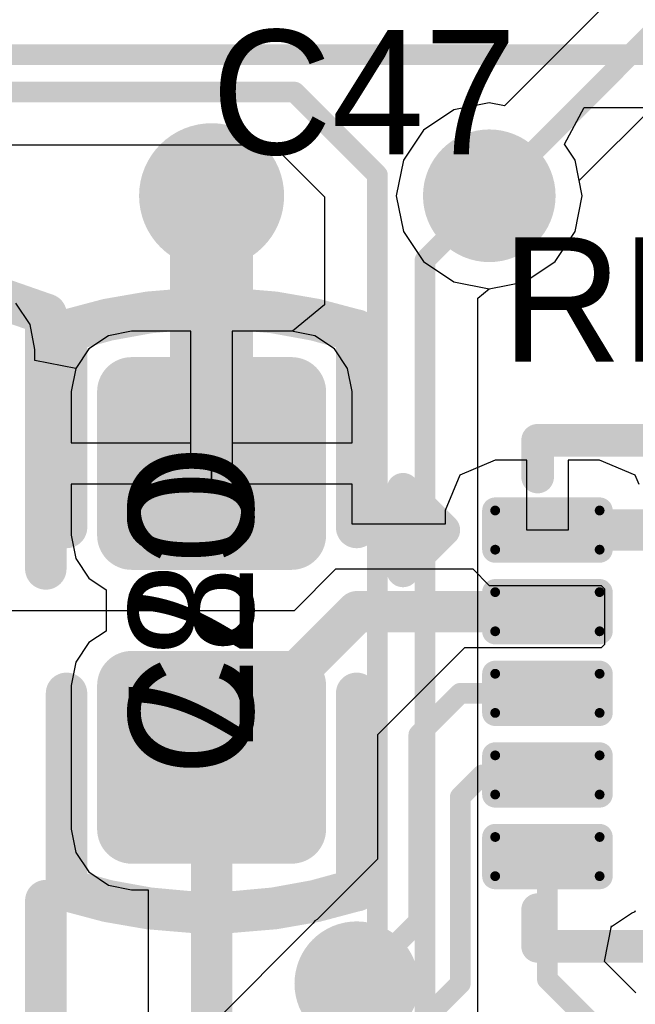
# Model space of a CAD drawing. Header units: millimetres. Extents: x 1.4 to 10.4, y 0 to 10.9.
# Tile 40 of 177: x 4.514 to 4.662, y 2.82 to 3.057. Entities that reach past the tile are written whole.
import ezdxf

# ---------------------------------------------------------------- set-up
doc = ezdxf.new("R2010")
doc.units = ezdxf.units.MM
doc.header["$MEASUREMENT"] = 0
for name, color, linetype in [('BottomLayer', 5, 'Continuous'), ('BottomOverlay', 54, 'Continuous'), ('BottomPaste', 16, 'Continuous'), ('BottomSolder', 6, 'Continuous'), ('DrillDrawing', 1, 'Continuous'), ('DrillGuide', 244, 'Continuous'), ('InternalPlane1', 76, 'Continuous'), ('InternalPlane2', 16, 'Continuous'), ('Mechanical31', 56, 'Continuous'), ('Mechanical32', 56, 'Continuous'), ('MultiLayer', 9, 'Continuous'), ('TopLayer', 1, 'Continuous'), ('TopOverlay', 2, 'Continuous'), ('TopPaste', 8, 'Continuous'), ('TopSolder', 216, 'Continuous')]:
    doc.layers.add(name, color=color, linetype=linetype)

msp = doc.modelspace()

# ---------------------------------------------------------------- linework, layer by layer
at = {"layer": 'BottomLayer'}
for p, q in [((4.6451498, 3.0274358), (4.6498638, 3.0362551)), ((4.6498638, 3.0362551), (4.6915389, 3.0362551)), ((4.2242818, 3.0272551), (4.5747209, 3.0272551)), ((4.5747209, 3.0272551), (4.5872551, 3.0147209)), ((4.6477235, 3.023584), (4.6451498, 3.0274358)), ((4.649431, 3.015), (4.6477235, 3.023584)), ((4.5872551, 3.0147209), (4.5872551, 2.9886646)), ((4.6477235, 3.006416), (4.649431, 3.015)), ((4.6428611, 2.9991389), (4.6477235, 3.006416)), ((4.635584, 2.9942765), (4.6428611, 2.9991389)), ((4.6242449, 2.9903079), (4.6270001, 2.992569)), ((4.6270001, 2.992569), (4.635584, 2.9942765)), ((4.6242449, 2.8015), (4.6242449, 2.9903079)), ((4.5872551, 2.9886646), (4.579525, 2.9823206)), ((4.5351167, 2.981255), (4.5303764, 2.9780876)), ((4.5407083, 2.9823672), (4.5351167, 2.981255)), ((4.5549996, 2.9823672), (4.5407083, 2.9823672)), ((4.5549996, 2.9554329), (4.5549996, 2.9823672)), ((4.5792909, 2.9823672), (4.5649996, 2.9823672)), ((4.5649996, 2.9823672), (4.5649996, 2.9504329)), ((4.579525, 2.9823206), (4.5792909, 2.9823672)), ((4.5303764, 2.9780876), (4.527209, 2.9733473)), ((4.527209, 2.9733473), (4.5260968, 2.9677557)), ((4.5260968, 2.9677557), (4.5260968, 2.9554329)), ((4.5260968, 2.9554329), (4.5549996, 2.9554329)), ((4.5649996, 2.9504329), (4.5599996, 2.9504329)), ((4.5599996, 2.9504329), (4.5599996, 2.9454329)), ((4.5599996, 2.9454329), (4.5260968, 2.9454329)), ((4.5260968, 2.9454329), (4.5260968, 2.9331101)), ((4.5260968, 2.9331101), (4.527209, 2.9275185)), ((4.527209, 2.9275185), (4.5303764, 2.9227782)), ((4.5303764, 2.9227782), (4.5345345, 2.9199998)), ((4.5345345, 2.9199998), (4.5345345, 2.9099998)), ((4.5345345, 2.9099998), (4.5303764, 2.9072214)), ((4.5303764, 2.9072214), (4.527209, 2.9024811)), ((4.527209, 2.9024811), (4.5260968, 2.8968895)), ((4.5260968, 2.8968895), (4.5260968, 2.8622439)), ((4.5260968, 2.8622439), (4.527209, 2.8566523)), ((4.527209, 2.8566523), (4.5303764, 2.851912)), ((4.5303764, 2.851912), (4.5351167, 2.8487446)), ((4.5351167, 2.8487446), (4.5407083, 2.8476324)), ((4.5407083, 2.8476324), (4.5447057, 2.8476324)), ((4.5447057, 2.8476324), (4.5447057, 2.8100004))]:
    msp.add_line(p, q, dxfattribs=at)
for points, const_width in [([(3.844, 3.049), (4.701, 3.049)], 0.005), ([(4.215, 3.04), (4.58, 3.04)], 0.005), ([(4.58, 3.04), (4.6, 3.02)], 0.005), ([(4.56, 2.9504333), (4.56, 3.015)], 0.02), ([(4.6, 2.83), (4.6, 3.02)], 0.005), ([(4.6115, 2.9995), (4.627, 3.015)], 0.005), ([(4.6115, 2.8015), (4.6115, 2.9995)], 0.005), ([(4.5599996, 2.9504329), (4.56, 2.9504333)], 0.02), ([(4.5599996, 2.8100004), (4.5599996, 2.8795667)], 0.01), ([(4.595, 2.825), (4.6, 2.83)], 0.005), ([(4.595, 2.8), (4.595, 2.825)], 0.005)]:
    msp.add_lwpolyline(points, dxfattribs=dict(at, const_width=const_width))
for points, const_width in [([(4.57875, 3.04, 1), (4.58125, 3.04, 1)], 0.0025), ([(4.57875, 3.04, 1), (4.58125, 3.04, 1)], 0.0025), ([(4.5525, 3.015, 1), (4.5675, 3.015, 1)], 0.015), ([(4.621, 3.015, 1), (4.633, 3.015, 1)], 0.012), ([(4.555, 3.015, 1), (4.565, 3.015, 1)], 0.01), ([(4.59875, 3.02, 1), (4.60125, 3.02, 1)], 0.0025), ([(4.59875, 3.02, 1), (4.60125, 3.02, 1)], 0.0025), ([(4.62575, 3.015, 1), (4.62825, 3.015, 1)], 0.0025), ([(4.61025, 2.9995, 1), (4.61275, 2.9995, 1)], 0.0025), ([(4.61025, 2.9995, 1), (4.61275, 2.9995, 1)], 0.0025), ([(4.538543, 2.9677557, 1), (4.5428736, 2.9677557, 1)], 0.0043307), ([(4.5771256, 2.9677557, 1), (4.5814562, 2.9677557, 1)], 0.0043307), ([(4.5549996, 2.9504329, 1), (4.5649996, 2.9504329, 1)], 0.01), ([(4.555, 2.9504333, 1), (4.565, 2.9504333, 1)], 0.01), ([(4.555, 2.9504333, 1), (4.565, 2.9504333, 1)], 0.01), ([(4.538543, 2.9331101, 1), (4.5428736, 2.9331101, 1)], 0.0043307), ([(4.5771256, 2.9331101, 1), (4.5814562, 2.9331101, 1)], 0.0043307), ([(4.538543, 2.8968895, 1), (4.5428736, 2.8968895, 1)], 0.0043307), ([(4.5771256, 2.8968895, 1), (4.5814562, 2.8968895, 1)], 0.0043307), ([(4.5574996, 2.8795667, 1), (4.5624996, 2.8795667, 1)], 0.005), ([(4.538543, 2.8622439, 1), (4.5428736, 2.8622439, 1)], 0.0043307), ([(4.5771256, 2.8622439, 1), (4.5814562, 2.8622439, 1)], 0.0043307), ([(4.59, 2.825, 1), (4.6, 2.825, 1)], 0.01), ([(4.59875, 2.83, 1), (4.60125, 2.83, 1)], 0.0025), ([(4.59875, 2.83, 1), (4.60125, 2.83, 1)], 0.0025), ([(4.59375, 2.825, 1), (4.59625, 2.825, 1)], 0.0025), ([(4.59375, 2.825, 1), (4.59625, 2.825, 1)], 0.0025)]:
    msp.add_lwpolyline(points, format="xyb", close=True, dxfattribs=dict(at, const_width=const_width))
for points in [[(4.5407083, 2.9720864), (4.5407083, 2.9287794), (4.5792909, 2.9720864), (4.5792909, 2.9287794)], [(4.5363776, 2.9677557), (4.5363776, 2.9331101), (4.5836216, 2.9677557), (4.5836216, 2.9331101)], [(4.5407083, 2.9012202), (4.5407083, 2.8579132), (4.5792909, 2.9012202), (4.5792909, 2.8579132)], [(4.5363776, 2.8968895), (4.5363776, 2.8622439), (4.5836216, 2.8968895), (4.5836216, 2.8622439)]]:
    msp.add_solid(points, dxfattribs=at)
at = {"layer": 'BottomOverlay', "const_width": 0.01}
for points in [[(4.5252412, 2.9823255, -0.1549629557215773), (4.594852, 2.9826046)], [(4.594758, 2.8476741, -0.1549629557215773), (4.5251472, 2.847395)]]:
    msp.add_lwpolyline(points, format="xyb", dxfattribs=at)
for points in [[(4.5249996, 2.9349998), (4.5249996, 2.9823255)], [(4.5949996, 2.9349998), (4.5949996, 2.9826046)], [(4.5249996, 2.847395), (4.5249996, 2.8949998)], [(4.5949996, 2.8476741), (4.5949996, 2.8949998)]]:
    msp.add_lwpolyline(points, dxfattribs=at)
at = {"layer": 'BottomOverlay', "const_width": 0.005}
for points in [[(4.5224996, 2.9823255, 1), (4.5274996, 2.9823255, 1)], [(4.5227412, 2.9823255, 1), (4.5277412, 2.9823255, 1)], [(4.592352, 2.9826046, 1), (4.597352, 2.9826046, 1)], [(4.5924996, 2.9826046, 1), (4.5974996, 2.9826046, 1)], [(4.5224996, 2.9349998, 1), (4.5274996, 2.9349998, 1)], [(4.5924996, 2.9349998, 1), (4.5974996, 2.9349998, 1)], [(4.5224996, 2.8949998, 1), (4.5274996, 2.8949998, 1)], [(4.5924996, 2.8949998, 1), (4.5974996, 2.8949998, 1)], [(4.5224996, 2.847395, 1), (4.5274996, 2.847395, 1)], [(4.5226472, 2.847395, 1), (4.5276472, 2.847395, 1)], [(4.592258, 2.8476741, 1), (4.597258, 2.8476741, 1)], [(4.5924996, 2.8476741, 1), (4.5974996, 2.8476741, 1)]]:
    msp.add_lwpolyline(points, format="xyb", close=True, dxfattribs=at)
at = {"layer": 'BottomPaste', "const_width": 0.0043307}
for points in [[(4.538543, 2.9677557, 1), (4.5428736, 2.9677557, 1)], [(4.5771256, 2.9677557, 1), (4.5814562, 2.9677557, 1)], [(4.538543, 2.9331101, 1), (4.5428736, 2.9331101, 1)], [(4.5771256, 2.9331101, 1), (4.5814562, 2.9331101, 1)], [(4.538543, 2.8968895, 1), (4.5428736, 2.8968895, 1)], [(4.5771256, 2.8968895, 1), (4.5814562, 2.8968895, 1)], [(4.538543, 2.8622439, 1), (4.5428736, 2.8622439, 1)], [(4.5771256, 2.8622439, 1), (4.5814562, 2.8622439, 1)]]:
    msp.add_lwpolyline(points, format="xyb", close=True, dxfattribs=at)
at = {"layer": 'BottomPaste'}
for points in [[(4.5407083, 2.9720864), (4.5407083, 2.9287794), (4.5792909, 2.9720864), (4.5792909, 2.9287794)], [(4.5363776, 2.9677557), (4.5363776, 2.9331101), (4.5836216, 2.9677557), (4.5836216, 2.9331101)], [(4.5407083, 2.9012202), (4.5407083, 2.8579132), (4.5792909, 2.9012202), (4.5792909, 2.8579132)], [(4.5363776, 2.8968895), (4.5363776, 2.8622439), (4.5836216, 2.8968895), (4.5836216, 2.8622439)]]:
    msp.add_solid(points, dxfattribs=at)
at = {"layer": 'BottomSolder', "const_width": 0.0083307}
for points in [[(4.536543, 2.9677557, 1), (4.5448736, 2.9677557, 1)], [(4.5751256, 2.9677557, 1), (4.5834562, 2.9677557, 1)], [(4.536543, 2.9331101, 1), (4.5448736, 2.9331101, 1)], [(4.5751256, 2.9331101, 1), (4.5834562, 2.9331101, 1)], [(4.536543, 2.8968895, 1), (4.5448736, 2.8968895, 1)], [(4.5751256, 2.8968895, 1), (4.5834562, 2.8968895, 1)], [(4.536543, 2.8622439, 1), (4.5448736, 2.8622439, 1)], [(4.5751256, 2.8622439, 1), (4.5834562, 2.8622439, 1)]]:
    msp.add_lwpolyline(points, format="xyb", close=True, dxfattribs=at)
at = {"layer": 'BottomSolder'}
for points in [[(4.5407083, 2.9760864), (4.5407083, 2.9247794), (4.5792909, 2.9760864), (4.5792909, 2.9247794)], [(4.5323776, 2.9677557), (4.5323776, 2.9331101), (4.5876216, 2.9677557), (4.5876216, 2.9331101)], [(4.5407083, 2.9052202), (4.5407083, 2.8539132), (4.5792909, 2.9052202), (4.5792909, 2.8539132)], [(4.5323776, 2.8968895), (4.5323776, 2.8622439), (4.5876216, 2.8968895), (4.5876216, 2.8622439)]]:
    msp.add_solid(points, dxfattribs=at)
at = {"layer": 'DrillDrawing'}
for points, const_width in [([(4.55625, 3.015, 1), (4.56375, 3.015, 1)], 0.0075), ([(4.624, 3.015, 1), (4.63, 3.015, 1)], 0.006), ([(4.5925, 2.825, 1), (4.5975, 2.825, 1)], 0.005)]:
    msp.add_lwpolyline(points, format="xyb", close=True, dxfattribs=dict(at, const_width=const_width))
at = {"layer": 'DrillGuide'}
for points, const_width in [([(4.55625, 3.015, 1), (4.56375, 3.015, 1)], 0.0075), ([(4.624, 3.015, 1), (4.63, 3.015, 1)], 0.006), ([(4.5925, 2.825, 1), (4.5975, 2.825, 1)], 0.005)]:
    msp.add_lwpolyline(points, format="xyb", close=True, dxfattribs=dict(at, const_width=const_width))
at = {"layer": 'InternalPlane1'}
for points, const_width in [([(4.619, 3.015, 1), (4.635, 3.015, 1)], 0.016), ([(4.5875, 2.825, 1), (4.6025, 2.825, 1)], 0.015)]:
    msp.add_lwpolyline(points, format="xyb", close=True, dxfattribs=dict(at, const_width=const_width))
at = {"layer": 'InternalPlane2'}
for points, const_width in [([(4.55125, 3.015, 1), (4.56875, 3.015, 1)], 0.0175), ([(4.619, 3.015, 1), (4.635, 3.015, 1)], 0.016), ([(4.5875, 2.825, 1), (4.6025, 2.825, 1)], 0.015)]:
    msp.add_lwpolyline(points, format="xyb", close=True, dxfattribs=dict(at, const_width=const_width))
at = {"layer": 'MultiLayer'}
for points, const_width in [([(4.5525, 3.015, 1), (4.5675, 3.015, 1)], 0.015), ([(4.621, 3.015, 1), (4.633, 3.015, 1)], 0.012), ([(4.59, 2.825, 1), (4.6, 2.825, 1)], 0.01)]:
    msp.add_lwpolyline(points, format="xyb", close=True, dxfattribs=dict(at, const_width=const_width))
at = {"layer": 'TopLayer'}
for p, q in [((4.6572551, 3.0632791), (4.6306758, 3.0366998)), ((4.6486998, 3.0186758), (4.679012, 3.048988)), ((4.627, 3.037431), (4.618416, 3.0357235)), ((4.6306758, 3.0366998), (4.627, 3.037431)), ((4.618416, 3.0357235), (4.6111389, 3.0308611)), ((4.6111389, 3.0308611), (4.6062765, 3.023584)), ((4.6062765, 3.023584), (4.604569, 3.015)), ((4.649431, 3.015), (4.6486998, 3.0186758)), ((4.604569, 3.015), (4.6062765, 3.006416)), ((4.6477235, 3.006416), (4.649431, 3.015)), ((4.6062765, 3.006416), (4.6111389, 2.9991389)), ((4.6428611, 2.9991389), (4.6477235, 3.006416)), ((4.6111389, 2.9991389), (4.618416, 2.9942765)), ((4.635584, 2.9942765), (4.6428611, 2.9991389)), ((4.618416, 2.9942765), (4.627, 2.992569)), ((4.627, 2.992569), (4.635584, 2.9942765)), ((4.5161866, 2.9839657), (4.5127582, 2.9890967)), ((4.5173905, 2.9779133), (4.5161866, 2.9839657)), ((4.5351171, 2.9812552), (4.5303768, 2.9780878)), ((4.5407087, 2.9823674), (4.5351171, 2.9812552)), ((4.555, 2.9823674), (4.5407087, 2.9823674)), ((4.555, 2.9504331), (4.555, 2.9823674)), ((4.5792913, 2.9823674), (4.565, 2.9823674)), ((4.565, 2.9823674), (4.565, 2.9554331)), ((4.5848829, 2.9812552), (4.5792913, 2.9823674)), ((4.5896232, 2.9780878), (4.5848829, 2.9812552)), ((4.5173905, 2.9753006), (4.5173905, 2.9779133)), ((4.5303768, 2.9780878), (4.5272094, 2.9733476)), ((4.5927906, 2.9733475), (4.5896232, 2.9780878)), ((4.5272094, 2.9733476), (4.5173905, 2.9753006)), ((4.5939028, 2.9677559), (4.5927906, 2.9733475)), ((4.5939028, 2.9554331), (4.5939028, 2.9677559)), ((4.565, 2.9554331), (4.5939028, 2.9554331)), ((4.56, 2.9504331), (4.555, 2.9504331)), ((4.56, 2.9454331), (4.56, 2.9504331)), ((4.6284252, 2.9511968), (4.6198676, 2.9476521)), ((4.6360236, 2.9511968), (4.6284252, 2.9511968)), ((4.6360236, 2.9343701), (4.6360236, 2.9511968)), ((4.653622, 2.9511968), (4.6460236, 2.9511968)), ((4.6460236, 2.9511968), (4.6460236, 2.9343701)), ((4.6621796, 2.9476521), (4.653622, 2.9511968)), ((4.6198676, 2.9476521), (4.6163229, 2.9390945)), ((4.6631319, 2.9453532), (4.6621796, 2.9476521)), ((4.5939028, 2.9454331), (4.56, 2.9454331)), ((4.5939028, 2.9358239), (4.5939028, 2.9454331)), ((4.6163229, 2.9390945), (4.6163229, 2.9358239)), ((4.6163229, 2.9358239), (4.5939028, 2.9358239)), ((4.6460236, 2.9343701), (4.6360236, 2.9343701)), ((4.58, 2.915), (4.59, 2.925)), ((4.59, 2.925), (4.623, 2.925)), ((4.623, 2.925), (4.627, 2.921)), ((4.627, 2.921), (4.654, 2.921)), ((4.654, 2.921), (4.6548041, 2.9201959)), ((4.6548041, 2.9201959), (4.6548041, 2.9068041)), ((4.51, 2.915), (4.58, 2.915)), ((4.6548041, 2.9068041), (4.654, 2.906)), ((4.621, 2.906), (4.6, 2.885)), ((4.654, 2.906), (4.621, 2.906)), ((4.6, 2.885), (4.6, 2.855)), ((4.6, 2.855), (4.58547, 2.84047)), ((4.6621796, 2.8423479), (4.6623101, 2.8426629)), ((4.5849065, 2.8400935), (4.58453, 2.83953)), ((4.58547, 2.84047), (4.5849065, 2.8400935)), ((4.6564718, 2.8387619), (4.6612827, 2.8419764)), ((4.6612827, 2.8419764), (4.6621796, 2.8423479)), ((4.58453, 2.83953), (4.51, 2.765)), ((4.6547858, 2.8302854), (4.6564972, 2.8388895)), ((4.6564972, 2.8388895), (4.6564718, 2.8387619)), ((4.6623263, 2.8227449), (4.6547858, 2.8302854))]:
    msp.add_line(p, q, dxfattribs=at)
for points, const_width in [([(4.627, 3.015), (4.67, 3.058)], 0.005), ([(4.56, 2.9504331), (4.56, 3.015)], 0.01), ([(4.6410236, 2.9343701), (4.6793701, 2.9343701)], 0.01), ([(4.56, 2.8795669), (4.5951182, 2.9146851)], 0.01), ([(4.5951182, 2.9146851), (4.6410236, 2.9146851)], 0.01), ([(4.61, 2.885), (4.62, 2.895)], 0.005), ([(4.62, 2.895), (4.6410236, 2.895)], 0.005), ([(4.61, 2.84), (4.61, 2.885)], 0.005), ([(4.62, 2.87), (4.625315, 2.875315)], 0.005), ([(4.625315, 2.875315), (4.6410236, 2.875315)], 0.005), ([(4.62, 2.825), (4.62, 2.87)], 0.005), ([(4.6410236, 2.8260236), (4.6410236, 2.8556299)], 0.005), ([(4.595, 2.825), (4.61, 2.84)], 0.005), ([(4.6410236, 2.8260236), (4.6570472, 2.81)], 0.005), ([(4.595, 2.8), (4.62, 2.825)], 0.005)]:
    msp.add_lwpolyline(points, dxfattribs=dict(at, const_width=const_width))
for points, const_width in [([(4.5525, 3.015, 1), (4.5675, 3.015, 1)], 0.015), ([(4.621, 3.015, 1), (4.633, 3.015, 1)], 0.012), ([(4.5575, 3.015, 1), (4.5625, 3.015, 1)], 0.005), ([(4.62575, 3.015, 1), (4.62825, 3.015, 1)], 0.0025), ([(4.5385434, 2.9677559, 1), (4.542874, 2.9677559, 1)], 0.0043307), ([(4.577126, 2.9677559, 1), (4.5814566, 2.9677559, 1)], 0.0043307), ([(4.5575, 2.9504331, 1), (4.5625, 2.9504331, 1)], 0.005), ([(4.6278347, 2.9390945, 1), (4.6290157, 2.9390945, 1)], 0.0011811), ([(4.6530315, 2.9390945, 1), (4.6542125, 2.9390945, 1)], 0.0011811), ([(4.6385236, 2.9343701, 1), (4.6435236, 2.9343701, 1)], 0.005), ([(4.5385434, 2.9331103, 1), (4.542874, 2.9331103, 1)], 0.0043307), ([(4.577126, 2.9331103, 1), (4.5814566, 2.9331103, 1)], 0.0043307), ([(4.6278347, 2.9296457, 1), (4.6290157, 2.9296457, 1)], 0.0011811), ([(4.6530315, 2.9296457, 1), (4.6542125, 2.9296457, 1)], 0.0011811), ([(4.5926182, 2.9146851, 1), (4.5976182, 2.9146851, 1)], 0.005), ([(4.5926182, 2.9146851, 1), (4.5976182, 2.9146851, 1)], 0.005), ([(4.6278347, 2.9194095, 1), (4.6290157, 2.9194095, 1)], 0.0011811), ([(4.6385236, 2.9146851, 1), (4.6435236, 2.9146851, 1)], 0.005), ([(4.6530315, 2.9194095, 1), (4.6542125, 2.9194095, 1)], 0.0011811), ([(4.6278347, 2.9099607, 1), (4.6290157, 2.9099607, 1)], 0.0011811), ([(4.6530315, 2.9099607, 1), (4.6542125, 2.9099607, 1)], 0.0011811), ([(4.5385434, 2.8968897, 1), (4.542874, 2.8968897, 1)], 0.0043307), ([(4.577126, 2.8968897, 1), (4.5814566, 2.8968897, 1)], 0.0043307), ([(4.6278347, 2.8997244, 1), (4.6290157, 2.8997244, 1)], 0.0011811), ([(4.6530315, 2.8997244, 1), (4.6542125, 2.8997244, 1)], 0.0011811), ([(4.61875, 2.895, 1), (4.62125, 2.895, 1)], 0.0025), ([(4.61875, 2.895, 1), (4.62125, 2.895, 1)], 0.0025), ([(4.6397736, 2.895, 1), (4.6422736, 2.895, 1)], 0.0025), ([(4.6278347, 2.8902756, 1), (4.6290157, 2.8902756, 1)], 0.0011811), ([(4.6530315, 2.8902756, 1), (4.6542125, 2.8902756, 1)], 0.0011811), ([(4.60875, 2.885, 1), (4.61125, 2.885, 1)], 0.0025), ([(4.60875, 2.885, 1), (4.61125, 2.885, 1)], 0.0025), ([(4.5575, 2.8795669, 1), (4.5625, 2.8795669, 1)], 0.005), ([(4.6278347, 2.8800394, 1), (4.6290157, 2.8800394, 1)], 0.0011811), ([(4.6530315, 2.8800394, 1), (4.6542125, 2.8800394, 1)], 0.0011811), ([(4.624065, 2.875315, 1), (4.626565, 2.875315, 1)], 0.0025), ([(4.624065, 2.875315, 1), (4.626565, 2.875315, 1)], 0.0025), ([(4.6397736, 2.875315, 1), (4.6422736, 2.875315, 1)], 0.0025), ([(4.61875, 2.87, 1), (4.62125, 2.87, 1)], 0.0025), ([(4.61875, 2.87, 1), (4.62125, 2.87, 1)], 0.0025), ([(4.6278347, 2.8705906, 1), (4.6290157, 2.8705906, 1)], 0.0011811), ([(4.6530315, 2.8705906, 1), (4.6542125, 2.8705906, 1)], 0.0011811), ([(4.5385434, 2.8622441, 1), (4.542874, 2.8622441, 1)], 0.0043307), ([(4.577126, 2.8622441, 1), (4.5814566, 2.8622441, 1)], 0.0043307), ([(4.6278347, 2.8603543, 1), (4.6290157, 2.8603543, 1)], 0.0011811), ([(4.6530315, 2.8603543, 1), (4.6542125, 2.8603543, 1)], 0.0011811), ([(4.6397736, 2.8556299, 1), (4.6422736, 2.8556299, 1)], 0.0025), ([(4.6278347, 2.8509055, 1), (4.6290157, 2.8509055, 1)], 0.0011811), ([(4.6530315, 2.8509055, 1), (4.6542125, 2.8509055, 1)], 0.0011811), ([(4.60875, 2.84, 1), (4.61125, 2.84, 1)], 0.0025), ([(4.60875, 2.84, 1), (4.61125, 2.84, 1)], 0.0025), ([(4.59, 2.825, 1), (4.6, 2.825, 1)], 0.01), ([(4.6397736, 2.8260236, 1), (4.6422736, 2.8260236, 1)], 0.0025), ([(4.6397736, 2.8260236, 1), (4.6422736, 2.8260236, 1)], 0.0025), ([(4.59375, 2.825, 1), (4.59625, 2.825, 1)], 0.0025), ([(4.61875, 2.825, 1), (4.62125, 2.825, 1)], 0.0025), ([(4.61875, 2.825, 1), (4.62125, 2.825, 1)], 0.0025)]:
    msp.add_lwpolyline(points, format="xyb", close=True, dxfattribs=dict(at, const_width=const_width))
for points in [[(4.5407087, 2.9720866), (4.5407087, 2.9287796), (4.5792913, 2.9720866), (4.5792913, 2.9287796)], [(4.536378, 2.9677559), (4.536378, 2.9331103), (4.583622, 2.9677559), (4.583622, 2.9331103)], [(4.653622, 2.9402756), (4.6284252, 2.9402756), (4.653622, 2.9284646), (4.6284252, 2.9284646)], [(4.6548031, 2.9390945), (4.6272441, 2.9390945), (4.6548031, 2.9296457), (4.6272441, 2.9296457)], [(4.6548031, 2.9194095), (4.6272441, 2.9194095), (4.6548031, 2.9099607), (4.6272441, 2.9099607)], [(4.653622, 2.9205906), (4.6284252, 2.9205906), (4.653622, 2.9087796), (4.6284252, 2.9087796)], [(4.5407087, 2.9012204), (4.5407087, 2.8579134), (4.5792913, 2.9012204), (4.5792913, 2.8579134)], [(4.6548031, 2.8997244), (4.6272441, 2.8997244), (4.6548031, 2.8902756), (4.6272441, 2.8902756)], [(4.653622, 2.9009055), (4.6284252, 2.9009055), (4.653622, 2.8890945), (4.6284252, 2.8890945)], [(4.536378, 2.8968897), (4.536378, 2.8622441), (4.583622, 2.8968897), (4.583622, 2.8622441)], [(4.653622, 2.8812205), (4.6284252, 2.8812205), (4.653622, 2.8694095), (4.6284252, 2.8694095)], [(4.6548031, 2.8800394), (4.6272441, 2.8800394), (4.6548031, 2.8705906), (4.6272441, 2.8705906)], [(4.653622, 2.8615354), (4.6284252, 2.8615354), (4.653622, 2.8497244), (4.6284252, 2.8497244)], [(4.6548031, 2.8603543), (4.6272441, 2.8603543), (4.6548031, 2.8509055), (4.6272441, 2.8509055)]]:
    msp.add_solid(points, dxfattribs=at)
at = {"layer": 'TopOverlay', "const_width": 0.01}
for points in [[(4.3803639, 2.9865898, -0.1932227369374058), (4.5200704, 2.9864155)], [(4.5251476, 2.9826048, -0.1549629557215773), (4.5947584, 2.9823257)], [(4.5948524, 2.8473952, -0.1549629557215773), (4.5252416, 2.8476743)]]:
    msp.add_lwpolyline(points, format="xyb", dxfattribs=at)
at = {"layer": 'TopOverlay'}
for points, const_width in [([(4.52, 2.925), (4.52, 2.9862408)], 0.01), ([(4.525, 2.935), (4.525, 2.9826048)], 0.01), ([(4.595, 2.935), (4.595, 2.9823257)], 0.01), ([(4.6386614, 2.9471654), (4.6386614, 2.9560236)], 0.007874), ([(4.6386614, 2.9560236), (4.7213386, 2.9560236)], 0.007874), ([(4.6061811, 2.9245276), (4.6061811, 2.9442126)], 0.007874), ([(4.6061811, 2.9442126), (4.6160236, 2.9343701)], 0.007874), ([(4.6061811, 2.9343701), (4.6160236, 2.9343701)], 0.007874), ([(4.6061811, 2.9245276), (4.6160236, 2.9343701)], 0.007874), ([(4.525, 2.8476743), (4.525, 2.895)], 0.01), ([(4.595, 2.8473952), (4.595, 2.895)], 0.01), ([(4.52, 2.7834102), (4.52, 2.845)], 0.01), ([(4.6386614, 2.8339764), (4.6386614, 2.8428346)], 0.007874), ([(4.6386614, 2.8339764), (4.7213386, 2.8339764)], 0.007874)]:
    msp.add_lwpolyline(points, dxfattribs=dict(at, const_width=const_width))
for points, const_width in [([(4.5175, 2.9862408, 1), (4.5225, 2.9862408, 1)], 0.005), ([(4.5175704, 2.9864155, 1), (4.5225704, 2.9864155, 1)], 0.005), ([(4.5225, 2.9826048, 1), (4.5275, 2.9826048, 1)], 0.005), ([(4.5226476, 2.9826048, 1), (4.5276476, 2.9826048, 1)], 0.005), ([(4.5922584, 2.9823257, 1), (4.5972584, 2.9823257, 1)], 0.005), ([(4.5925, 2.9823257, 1), (4.5975, 2.9823257, 1)], 0.005), ([(4.6366929, 2.9560236, 1), (4.6406299, 2.9560236, 1)], 0.003937), ([(4.6366929, 2.9560236, 1), (4.6406299, 2.9560236, 1)], 0.003937), ([(4.6366929, 2.9471654, 1), (4.6406299, 2.9471654, 1)], 0.003937), ([(4.6042126, 2.9442126, 1), (4.6081496, 2.9442126, 1)], 0.003937), ([(4.6042126, 2.9442126, 1), (4.6081496, 2.9442126, 1)], 0.003937), ([(4.5225, 2.935, 1), (4.5275, 2.935, 1)], 0.005), ([(4.5925, 2.935, 1), (4.5975, 2.935, 1)], 0.005), ([(4.6042126, 2.9343701, 1), (4.6081496, 2.9343701, 1)], 0.003937), ([(4.6140551, 2.9343701, 1), (4.6179921, 2.9343701, 1)], 0.003937), ([(4.6140551, 2.9343701, 1), (4.6179921, 2.9343701, 1)], 0.003937), ([(4.6140551, 2.9343701, 1), (4.6179921, 2.9343701, 1)], 0.003937), ([(4.5175, 2.925, 1), (4.5225, 2.925, 1)], 0.005), ([(4.6042126, 2.9245276, 1), (4.6081496, 2.9245276, 1)], 0.003937), ([(4.6042126, 2.9245276, 1), (4.6081496, 2.9245276, 1)], 0.003937), ([(4.5225, 2.895, 1), (4.5275, 2.895, 1)], 0.005), ([(4.5925, 2.895, 1), (4.5975, 2.895, 1)], 0.005), ([(4.5225, 2.8476743, 1), (4.5275, 2.8476743, 1)], 0.005), ([(4.5227416, 2.8476743, 1), (4.5277416, 2.8476743, 1)], 0.005), ([(4.5923524, 2.8473952, 1), (4.5973524, 2.8473952, 1)], 0.005), ([(4.5925, 2.8473952, 1), (4.5975, 2.8473952, 1)], 0.005), ([(4.5175, 2.845, 1), (4.5225, 2.845, 1)], 0.005), ([(4.6366929, 2.8428346, 1), (4.6406299, 2.8428346, 1)], 0.003937), ([(4.6366929, 2.8339764, 1), (4.6406299, 2.8339764, 1)], 0.003937), ([(4.6366929, 2.8339764, 1), (4.6406299, 2.8339764, 1)], 0.003937)]:
    msp.add_lwpolyline(points, format="xyb", close=True, dxfattribs=dict(at, const_width=const_width))
at = {"layer": 'TopPaste'}
for points, const_width in [([(4.5385434, 2.9677559, 1), (4.542874, 2.9677559, 1)], 0.0043307), ([(4.577126, 2.9677559, 1), (4.5814566, 2.9677559, 1)], 0.0043307), ([(4.6278347, 2.9390945, 1), (4.6290157, 2.9390945, 1)], 0.0011811), ([(4.6530315, 2.9390945, 1), (4.6542125, 2.9390945, 1)], 0.0011811), ([(4.5385434, 2.9331103, 1), (4.542874, 2.9331103, 1)], 0.0043307), ([(4.577126, 2.9331103, 1), (4.5814566, 2.9331103, 1)], 0.0043307), ([(4.6278347, 2.9296457, 1), (4.6290157, 2.9296457, 1)], 0.0011811), ([(4.6530315, 2.9296457, 1), (4.6542125, 2.9296457, 1)], 0.0011811), ([(4.6278347, 2.9194095, 1), (4.6290157, 2.9194095, 1)], 0.0011811), ([(4.6530315, 2.9194095, 1), (4.6542125, 2.9194095, 1)], 0.0011811), ([(4.6278347, 2.9099607, 1), (4.6290157, 2.9099607, 1)], 0.0011811), ([(4.6530315, 2.9099607, 1), (4.6542125, 2.9099607, 1)], 0.0011811), ([(4.5385434, 2.8968897, 1), (4.542874, 2.8968897, 1)], 0.0043307), ([(4.577126, 2.8968897, 1), (4.5814566, 2.8968897, 1)], 0.0043307), ([(4.6278347, 2.8997244, 1), (4.6290157, 2.8997244, 1)], 0.0011811), ([(4.6530315, 2.8997244, 1), (4.6542125, 2.8997244, 1)], 0.0011811), ([(4.6278347, 2.8902756, 1), (4.6290157, 2.8902756, 1)], 0.0011811), ([(4.6530315, 2.8902756, 1), (4.6542125, 2.8902756, 1)], 0.0011811), ([(4.6278347, 2.8800394, 1), (4.6290157, 2.8800394, 1)], 0.0011811), ([(4.6530315, 2.8800394, 1), (4.6542125, 2.8800394, 1)], 0.0011811), ([(4.6278347, 2.8705906, 1), (4.6290157, 2.8705906, 1)], 0.0011811), ([(4.6530315, 2.8705906, 1), (4.6542125, 2.8705906, 1)], 0.0011811), ([(4.5385434, 2.8622441, 1), (4.542874, 2.8622441, 1)], 0.0043307), ([(4.577126, 2.8622441, 1), (4.5814566, 2.8622441, 1)], 0.0043307), ([(4.6278347, 2.8603543, 1), (4.6290157, 2.8603543, 1)], 0.0011811), ([(4.6530315, 2.8603543, 1), (4.6542125, 2.8603543, 1)], 0.0011811), ([(4.6278347, 2.8509055, 1), (4.6290157, 2.8509055, 1)], 0.0011811), ([(4.6530315, 2.8509055, 1), (4.6542125, 2.8509055, 1)], 0.0011811)]:
    msp.add_lwpolyline(points, format="xyb", close=True, dxfattribs=dict(at, const_width=const_width))
for points in [[(4.5407087, 2.9720866), (4.5407087, 2.9287796), (4.5792913, 2.9720866), (4.5792913, 2.9287796)], [(4.536378, 2.9677559), (4.536378, 2.9331103), (4.583622, 2.9677559), (4.583622, 2.9331103)], [(4.653622, 2.9402756), (4.6284252, 2.9402756), (4.653622, 2.9284646), (4.6284252, 2.9284646)], [(4.6548031, 2.9390945), (4.6272441, 2.9390945), (4.6548031, 2.9296457), (4.6272441, 2.9296457)], [(4.6548031, 2.9194095), (4.6272441, 2.9194095), (4.6548031, 2.9099607), (4.6272441, 2.9099607)], [(4.653622, 2.9205906), (4.6284252, 2.9205906), (4.653622, 2.9087796), (4.6284252, 2.9087796)], [(4.5407087, 2.9012204), (4.5407087, 2.8579134), (4.5792913, 2.9012204), (4.5792913, 2.8579134)], [(4.6548031, 2.8997244), (4.6272441, 2.8997244), (4.6548031, 2.8902756), (4.6272441, 2.8902756)], [(4.653622, 2.9009055), (4.6284252, 2.9009055), (4.653622, 2.8890945), (4.6284252, 2.8890945)], [(4.536378, 2.8968897), (4.536378, 2.8622441), (4.583622, 2.8968897), (4.583622, 2.8622441)], [(4.653622, 2.8812205), (4.6284252, 2.8812205), (4.653622, 2.8694095), (4.6284252, 2.8694095)], [(4.6548031, 2.8800394), (4.6272441, 2.8800394), (4.6548031, 2.8705906), (4.6272441, 2.8705906)], [(4.653622, 2.8615354), (4.6284252, 2.8615354), (4.653622, 2.8497244), (4.6284252, 2.8497244)], [(4.6548031, 2.8603543), (4.6272441, 2.8603543), (4.6548031, 2.8509055), (4.6272441, 2.8509055)]]:
    msp.add_solid(points, dxfattribs=at)
at = {"layer": 'TopSolder'}
for points, const_width in [([(4.5365434, 2.9677559, 1), (4.544874, 2.9677559, 1)], 0.0083307), ([(4.575126, 2.9677559, 1), (4.5834566, 2.9677559, 1)], 0.0083307), ([(4.6268504, 2.9390945, 1), (4.63, 2.9390945, 1)], 0.0031496), ([(4.6520472, 2.9390945, 1), (4.6551968, 2.9390945, 1)], 0.0031496), ([(4.5365434, 2.9331103, 1), (4.544874, 2.9331103, 1)], 0.0083307), ([(4.575126, 2.9331103, 1), (4.5834566, 2.9331103, 1)], 0.0083307), ([(4.6268504, 2.9296457, 1), (4.63, 2.9296457, 1)], 0.0031496), ([(4.6520472, 2.9296457, 1), (4.6551968, 2.9296457, 1)], 0.0031496), ([(4.6268504, 2.9194095, 1), (4.63, 2.9194095, 1)], 0.0031496), ([(4.6520472, 2.9194095, 1), (4.6551968, 2.9194095, 1)], 0.0031496), ([(4.6268504, 2.9099607, 1), (4.63, 2.9099607, 1)], 0.0031496), ([(4.6520472, 2.9099607, 1), (4.6551968, 2.9099607, 1)], 0.0031496), ([(4.5365434, 2.8968897, 1), (4.544874, 2.8968897, 1)], 0.0083307), ([(4.575126, 2.8968897, 1), (4.5834566, 2.8968897, 1)], 0.0083307), ([(4.6268504, 2.8997244, 1), (4.63, 2.8997244, 1)], 0.0031496), ([(4.6520472, 2.8997244, 1), (4.6551968, 2.8997244, 1)], 0.0031496), ([(4.6268504, 2.8902756, 1), (4.63, 2.8902756, 1)], 0.0031496), ([(4.6520472, 2.8902756, 1), (4.6551968, 2.8902756, 1)], 0.0031496), ([(4.6268504, 2.8800394, 1), (4.63, 2.8800394, 1)], 0.0031496), ([(4.6520472, 2.8800394, 1), (4.6551968, 2.8800394, 1)], 0.0031496), ([(4.6268504, 2.8705906, 1), (4.63, 2.8705906, 1)], 0.0031496), ([(4.6520472, 2.8705906, 1), (4.6551968, 2.8705906, 1)], 0.0031496), ([(4.5365434, 2.8622441, 1), (4.544874, 2.8622441, 1)], 0.0083307), ([(4.575126, 2.8622441, 1), (4.5834566, 2.8622441, 1)], 0.0083307), ([(4.6268504, 2.8603543, 1), (4.63, 2.8603543, 1)], 0.0031496), ([(4.6520472, 2.8603543, 1), (4.6551968, 2.8603543, 1)], 0.0031496), ([(4.6268504, 2.8509055, 1), (4.63, 2.8509055, 1)], 0.0031496), ([(4.6520472, 2.8509055, 1), (4.6551968, 2.8509055, 1)], 0.0031496)]:
    msp.add_lwpolyline(points, format="xyb", close=True, dxfattribs=dict(at, const_width=const_width))
for points in [[(4.5407087, 2.9760866), (4.5407087, 2.9247796), (4.5792913, 2.9760866), (4.5792913, 2.9247796)], [(4.532378, 2.9677559), (4.532378, 2.9331103), (4.587622, 2.9677559), (4.587622, 2.9331103)], [(4.653622, 2.9422441), (4.6284252, 2.9422441), (4.653622, 2.9264961), (4.6284252, 2.9264961)], [(4.6567716, 2.9390945), (4.6252756, 2.9390945), (4.6567716, 2.9296457), (4.6252756, 2.9296457)], [(4.653622, 2.9225591), (4.6284252, 2.9225591), (4.653622, 2.9068111), (4.6284252, 2.9068111)], [(4.6567716, 2.9194095), (4.6252756, 2.9194095), (4.6567716, 2.9099607), (4.6252756, 2.9099607)], [(4.5407087, 2.9052204), (4.5407087, 2.8539134), (4.5792913, 2.9052204), (4.5792913, 2.8539134)], [(4.653622, 2.902874), (4.6284252, 2.902874), (4.653622, 2.887126), (4.6284252, 2.887126)], [(4.6567716, 2.8997244), (4.6252756, 2.8997244), (4.6567716, 2.8902756), (4.6252756, 2.8902756)], [(4.532378, 2.8968897), (4.532378, 2.8622441), (4.587622, 2.8968897), (4.587622, 2.8622441)], [(4.653622, 2.883189), (4.6284252, 2.883189), (4.653622, 2.867441), (4.6284252, 2.867441)], [(4.6567716, 2.8800394), (4.6252756, 2.8800394), (4.6567716, 2.8705906), (4.6252756, 2.8705906)], [(4.653622, 2.8635039), (4.6284252, 2.8635039), (4.653622, 2.8477559), (4.6284252, 2.8477559)], [(4.6567716, 2.8603543), (4.6252756, 2.8603543), (4.6567716, 2.8509055), (4.6252756, 2.8509055)]]:
    msp.add_solid(points, dxfattribs=at)

# ---------------------------------------------------------------- texts
at = {"layer": 'Mechanical31'}
msp.add_text('C77', height=0.03, rotation=270, dxfattribs=at).set_placement((4.54, 2.955))
at = {"layer": 'Mechanical32', "text_generation_flag": 2}
msp.add_text('C80', height=0.03, rotation=270, dxfattribs=at).set_placement((4.54, 2.875))
at = {"layer": 'TopOverlay'}
for s, p in [('C47', (4.56, 3.025)), ('REG5', (4.63, 2.975))]:
    msp.add_text(s, height=0.03, rotation=360, dxfattribs=at).set_placement(p)

doc.saveas('drawing.dxf')
